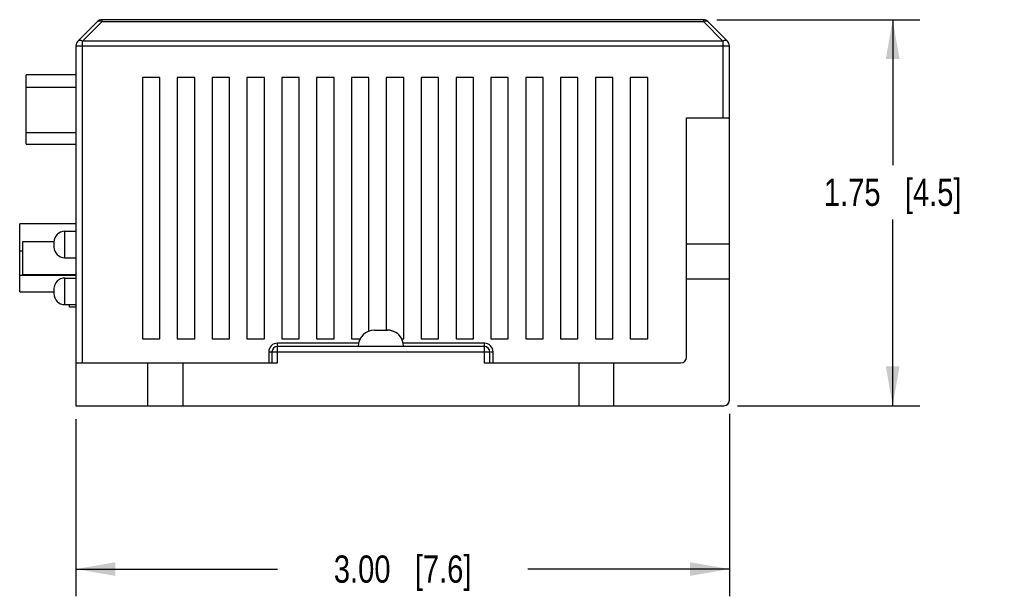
# Model space of a CAD drawing. Header units: inches. Extents: x 0 to 22, y 0 to 17.
# Tile 7 of 10: x 14.2 to 18.7, y 4.6 to 7.2. Entities that reach past the tile are written whole.
import ezdxf

# ---------------------------------------------------------------- set-up
doc = ezdxf.new("R2010")
doc.units = ezdxf.units.IN
doc.header["$LTSCALE"] = 1.21
doc.header["$MEASUREMENT"] = 0
doc.layers.get('0').update_dxf_attribs({"linetype": 'CONTINUOUS'})
doc.layers.add('DIMENSIONS', color=7, linetype='CONTINUOUS')
doc.styles.get("Standard").update_dxf_attribs({"font": 'txt', "width": 0.8})
doc.dimstyles.new('DIMSTYLE_1', dxfattribs={"dimtxt": 0.125, "dimasz": 0.18, "dimexe": 0.125, "dimexo": 0.0625, "dimgap": 0.0625, "dimtad": 0, "dimtih": 1, "dimtoh": 1, "dimdec": 1, "dimzin": 4, "dimdsep": 46, "dimtxsty": 'STANDARD', "dimblk": '_FILLED', "dimblk1": '_FILLED', "dimblk2": '_FILLED', "dimcen": 0.09, "dimadec": 0, "dimazin": 0, "dimtp": 0.1, "dimtm": 0.1, "dimtfac": 1, "dimtdec": 1, "dimtofl": 0, "dimtmove": 0, "dimatfit": 3, "dimldrblk": '_FILLED', "dimfxl": 1, "dimtolj": 1, "dimtzin": 4, "dimarcsym": 0})

# ---------------------------------------------------------------- blocks, each defined once
blk = doc.blocks.new('_FILLED')
at = {"color": 0, "linetype": 'BYBLOCK'}
blk.add_solid([(0, 0), (-1, 0.174), (-1, -0.174)], dxfattribs=at)
blk = doc.blocks.new('*D6')
at = {"layer": 'DIMENSIONS', "color": 2, "linetype": 'CONTINUOUS'}
for p, q in [((17.4652, 5.3974), (17.4652, 4.5599)), ((14.4652, 5.3724), (14.4652, 4.5599)), ((14.4652, 4.6849), (15.3902, 4.6849)), ((17.4652, 4.6849), (16.5402, 4.6849))]:
    blk.add_line(p, q, dxfattribs=at)
at = {"layer": 'DIMENSIONS', "color": 2, "linetype": 'CONTINUOUS', "xscale": 0.18, "yscale": 0.18, "zscale": 0.18, "rotation": 180}
blk.add_blockref('_FILLED', (14.4652, 4.6849), dxfattribs=at)
at = {"layer": 'DIMENSIONS', "color": 2, "linetype": 'CONTINUOUS', "xscale": 0.18, "yscale": 0.18, "zscale": 0.18}
blk.add_blockref('_FILLED', (17.4652, 4.6849), dxfattribs=at)
at = {"layer": 'DIMENSIONS', "color": 2, "linetype": 'CONTINUOUS', "insert": (15.9652, 4.7474), "char_height": 0.125, "width": 1.025, "attachment_point": 2, "line_spacing_factor": 0.9}
blk.add_mtext('3.00{\\Ftxt.shx;\\W1.000000;\\H0.125000; }[7.6]', dxfattribs=at)
blk = doc.blocks.new('*D7')
at = {"layer": 'DIMENSIONS', "color": 2, "linetype": 'CONTINUOUS'}
for p, q in [((17.4083, 7.2069), (18.3402, 7.2069)), ((18.2152, 7.2069), (18.2152, 6.5396)), ((18.2152, 5.4349), (18.2152, 6.2896)), ((17.5027, 5.4349), (18.3402, 5.4349))]:
    blk.add_line(p, q, dxfattribs=at)
at = {"layer": 'DIMENSIONS', "color": 2, "linetype": 'CONTINUOUS', "xscale": 0.18, "yscale": 0.18, "zscale": 0.18}
for p, rotation in [((18.2152, 7.2069), 90), ((18.2152, 5.4349), 270)]:
    blk.add_blockref('_FILLED', p, dxfattribs=dict(at, rotation=rotation))
at = {"layer": 'DIMENSIONS', "color": 2, "linetype": 'CONTINUOUS', "insert": (18.2152, 6.4771), "char_height": 0.125, "width": 1.025, "attachment_point": 2, "line_spacing_factor": 0.9}
blk.add_mtext('1.75{\\Ftxt.shx;\\W1.000000;\\H0.125000; }[4.5]', dxfattribs=at)

msp = doc.modelspace()

# ---------------------------------------------------------------- linework, layer by layer
at = {"color": 7, "linetype": 'CONTINUOUS'}
for p, q in [((14.474, 7.1087), (14.5635, 7.1981)), ((14.5847, 7.1981), (14.4952, 7.1087)), ((14.5724, 7.2014), (14.576, 7.201)), ((14.576, 7.201), (14.5802, 7.2)), ((14.5815, 7.1995), (14.5847, 7.1981)), ((14.5847, 7.1981), (14.5847, 7.2069)), ((17.3458, 7.2069), (14.5847, 7.2069)), ((14.5847, 7.1981), (17.3458, 7.1981)), ((17.3458, 7.2069), (17.3458, 7.1981)), ((17.4352, 7.1087), (17.3458, 7.1981)), ((17.3544, 7.201), (17.3581, 7.2014)), ((17.3581, 7.2014), (17.3614, 7.201)), ((17.367, 7.1981), (17.4565, 7.1087)), ((14.4952, 5.6319), (14.4952, 7.1087)), ((17.4352, 7.1087), (14.4952, 7.1087)), ((17.4352, 7.1087), (17.4352, 6.7569)), ((14.4652, 7.0874), (14.4652, 5.4349)), ((14.4652, 7.0874), (17.4652, 7.0874)), ((17.4652, 5.4599), (17.4652, 7.0874)), ((14.2362, 6.6349), (14.2362, 6.9534)), ((14.4652, 6.9534), (14.2362, 6.9534)), ((14.7702, 6.9419), (14.7702, 5.7419)), ((14.8502, 6.9419), (14.7702, 6.9419)), ((14.8502, 5.7419), (14.8502, 6.9419)), ((14.9302, 6.9419), (14.9302, 5.7419)), ((15.0102, 6.9419), (14.9302, 6.9419)), ((15.0102, 5.7419), (15.0102, 6.9419)), ((15.0902, 6.9419), (15.0902, 5.7419)), ((15.1702, 6.9419), (15.0902, 6.9419)), ((15.1702, 5.7419), (15.1702, 6.9419)), ((15.2502, 6.9419), (15.2502, 5.7419)), ((15.3302, 6.9419), (15.2502, 6.9419)), ((15.3302, 5.7419), (15.3302, 6.9419)), ((15.4102, 6.9419), (15.4102, 5.7419)), ((15.4902, 6.9419), (15.4102, 6.9419)), ((15.4902, 5.7419), (15.4902, 6.9419)), ((15.5702, 6.9419), (15.5702, 5.7419)), ((15.6502, 6.9419), (15.5702, 6.9419)), ((15.6502, 5.7419), (15.6502, 6.9419)), ((15.7302, 6.9419), (15.7302, 5.7419)), ((15.8102, 6.9419), (15.7302, 6.9419)), ((15.8102, 5.7767), (15.8102, 6.9419)), ((15.8902, 6.9419), (15.8902, 5.7819)), ((15.9702, 6.9419), (15.8902, 6.9419)), ((15.9702, 5.7419), (15.9702, 6.9419)), ((16.0502, 6.9419), (16.0502, 5.7419)), ((16.1302, 6.9419), (16.0502, 6.9419)), ((16.1302, 5.7419), (16.1302, 6.9419)), ((16.2102, 6.9419), (16.2102, 5.7419)), ((16.2902, 6.9419), (16.2102, 6.9419)), ((16.2902, 5.7419), (16.2902, 6.9419)), ((16.3702, 6.9419), (16.3702, 5.7419)), ((16.4502, 6.9419), (16.3702, 6.9419)), ((16.4502, 5.7419), (16.4502, 6.9419)), ((16.6102, 6.9419), (16.5302, 6.9419)), ((16.5302, 6.9419), (16.5302, 5.7419)), ((16.6102, 5.7419), (16.6102, 6.9419)), ((16.7702, 6.9419), (16.6902, 6.9419)), ((16.6902, 6.9419), (16.6902, 5.7419)), ((16.7702, 5.7419), (16.7702, 6.9419)), ((16.9302, 6.9419), (16.8502, 6.9419)), ((16.8502, 6.9419), (16.8502, 5.7419)), ((16.9302, 5.7419), (16.9302, 6.9419)), ((17.0902, 6.9419), (17.0102, 6.9419)), ((17.0102, 6.9419), (17.0102, 5.7419)), ((17.0902, 5.7419), (17.0902, 6.9419)), ((14.2362, 6.8979), (14.4652, 6.8979)), ((17.2682, 6.7569), (17.4652, 6.7569)), ((17.2682, 5.6569), (17.2682, 6.7569)), ((14.2362, 6.6894), (14.4652, 6.6894)), ((14.2362, 6.6349), (14.4652, 6.6349)), ((14.2067, 5.9569), (14.2067, 6.2699)), ((14.4652, 6.2699), (14.2067, 6.2699)), ((14.4142, 6.1141), (14.4142, 6.2356)), ((14.4142, 6.2356), (14.4652, 6.2356)), ((14.2212, 6.037), (14.2212, 6.1885)), ((14.2212, 6.1885), (14.3642, 6.1885)), ((14.3642, 6.1856), (14.3642, 6.1641)), ((17.2682, 6.1779), (17.4652, 6.1779)), ((14.2067, 6.1452), (14.2212, 6.1452)), ((14.4142, 6.1141), (14.4652, 6.1141)), ((14.4652, 6.0322), (14.2067, 6.0322)), ((14.2212, 6.037), (14.4652, 6.037)), ((14.4142, 5.8991), (14.4142, 6.0206)), ((14.4142, 6.0206), (14.4652, 6.0206)), ((17.2682, 6.0179), (17.4652, 6.0179)), ((14.3642, 5.9706), (14.3642, 5.9491)), ((14.2067, 5.9569), (14.3642, 5.9569)), ((14.4142, 5.8991), (14.4652, 5.8991)), ((14.4352, 5.8878), (14.4352, 5.8991)), ((14.4652, 5.8878), (14.4352, 5.8878)), ((14.7702, 5.7419), (14.8502, 5.7419)), ((14.9302, 5.7419), (15.0102, 5.7419)), ((15.0902, 5.7419), (15.1702, 5.7419)), ((15.2502, 5.7419), (15.3302, 5.7419)), ((15.4102, 5.7419), (15.4902, 5.7419)), ((15.5702, 5.7419), (15.6502, 5.7419)), ((15.7302, 5.7419), (15.7711, 5.7419)), ((15.8364, 5.7819), (15.8953, 5.7819)), ((15.9597, 5.7419), (15.9702, 5.7419)), ((16.0502, 5.7419), (16.1302, 5.7419)), ((16.2102, 5.7419), (16.2902, 5.7419)), ((16.3702, 5.7419), (16.4502, 5.7419)), ((16.5302, 5.7419), (16.6102, 5.7419)), ((16.6902, 5.7419), (16.7702, 5.7419)), ((16.8502, 5.7419), (16.9302, 5.7419)), ((17.0102, 5.7419), (17.0902, 5.7419)), ((15.7638, 5.7219), (15.3902, 5.7219)), ((15.3902, 5.7113), (15.3902, 5.7219)), ((16.3402, 5.7069), (15.3902, 5.7069)), ((15.3902, 5.6319), (15.3902, 5.7069)), ((16.3402, 5.7219), (15.967, 5.7219)), ((16.3402, 5.7219), (16.3402, 5.6319)), ((15.3502, 5.6819), (16.3652, 5.6819)), ((15.3502, 5.6819), (15.3502, 5.6319)), ((15.3652, 5.6819), (15.3652, 5.6319)), ((16.3652, 5.6319), (16.3652, 5.6819)), ((16.3696, 5.6819), (16.3802, 5.6819)), ((16.3802, 5.6319), (16.3802, 5.6819)), ((14.4652, 5.6319), (15.3902, 5.6319)), ((14.7952, 5.4349), (14.7952, 5.6319)), ((14.9552, 5.6319), (14.9552, 5.4349)), ((16.3402, 5.6319), (17.2432, 5.6319)), ((16.7752, 5.4349), (16.7752, 5.6319)), ((16.9352, 5.4349), (16.9352, 5.6319)), ((14.4652, 5.4349), (17.4402, 5.4349))]:
    msp.add_line(p, q, dxfattribs=at)
for centre, radius, start, end in [((14.5847, 7.1769), 0.03, 90.0093, 134.9907), ((14.5696, 7.1689), 0.0328, 68.792, 71.2848), ((17.3458, 7.1769), 0.03, 45.0093, 89.9907), ((14.4952, 7.0874), 0.03, 135.0093, 179.9907), ((17.4352, 7.0874), 0.03, 0.0093, 44.9907), ((14.4142, 6.1856), 0.05, 90, 180), ((14.4142, 6.1641), 0.05, 180, 270), ((14.4142, 5.9706), 0.05, 90, 180), ((14.4142, 5.9491), 0.05, 180, 270), ((15.8364, 5.7069), 0.075, 90, 180), ((15.8944, 5.7069), 0.075, 0, 90), ((15.8953, 5.7069), 0.075, 28.1794, 90), ((15.3915, 5.6813), 0.0413, 135.7423, 179.2577), ((15.3908, 5.6806), 0.0413, 90.7456, 134.2544), ((15.3902, 5.6819), 0.025, 90, 180), ((16.3397, 5.6806), 0.0413, 45.7423, 89.2577), ((16.3402, 5.6819), 0.025, 0, 90), ((16.3389, 5.6813), 0.0413, 0.7456, 44.2544), ((17.2432, 5.6569), 0.025, 270, 360), ((17.4402, 5.4599), 0.025, 270, 360)]:
    msp.add_arc(centre, radius, start, end, dxfattribs=at)
for points, knots in [([(14.5635, 7.1981), (14.564, 7.1986), (14.5652, 7.1996), (14.5682, 7.201), (14.5707, 7.2014), (14.5724, 7.2014)], [0, 0, 0, 0, 0.232957, 0.473658, 1, 1, 1, 1]), ([(17.3458, 7.1981), (17.3465, 7.1984), (17.3493, 7.1997), (17.3522, 7.2007), (17.3544, 7.201)], [0, 0, 0, 0, 0.265192, 1, 1, 1, 1]), ([(17.3614, 7.201), (17.3624, 7.2008), (17.3645, 7.2001), (17.3663, 7.1988), (17.367, 7.1981)], [0, 0, 0, 0, 0.51459, 1, 1, 1, 1]), ([(14.483, 7.1119), (14.4813, 7.1119), (14.4787, 7.1116), (14.4758, 7.1102), (14.4746, 7.1092), (14.474, 7.1087)], [0, 0, 0, 0, 0.526335, 0.76704, 1, 1, 1, 1]), ([(14.4952, 7.1087), (14.4932, 7.1097), (14.4892, 7.1113), (14.485, 7.1119), (14.483, 7.1119)], [0, 0, 0, 0, 0.532563, 1, 1, 1, 1]), ([(17.4475, 7.1119), (17.4455, 7.1119), (17.4412, 7.1113), (17.4373, 7.1097), (17.4352, 7.1087)], [0, 0, 0, 0, 0.467437, 1, 1, 1, 1]), ([(17.4565, 7.1087), (17.4559, 7.1092), (17.4547, 7.1102), (17.4517, 7.1116), (17.4492, 7.1119), (17.4475, 7.1119)], [0, 0, 0, 0, 0.23296, 0.473665, 1, 1, 1, 1])]:
    msp.add_open_spline(points, degree=3, knots=knots, dxfattribs=at)

# ---------------------------------------------------------------- dimensions: what is measured, and where the dimension line sits
at = {"layer": 'DIMENSIONS', "color": 2, "linetype": 'CONTINUOUS'}
dim = msp.add_linear_dim(base=(18.2152, 7.2069), p1=(17.4402, 5.4349), p2=(17.3458, 7.2069), angle=90, dimstyle='DIMSTYLE_1', dxfattribs=at)
dim.commit()
dim.dimension.update_dxf_attribs({"geometry": '*D7', "text_midpoint": (18.2152, 6.4146), "dimtype": 160})
dim = msp.add_linear_dim(base=(17.4652, 4.6849), p1=(14.4652, 5.4349), p2=(17.4652, 5.4599), dimstyle='DIMSTYLE_1', dxfattribs=at)
dim.commit()
dim.dimension.update_dxf_attribs({"geometry": '*D6', "text_midpoint": (15.9652, 4.6849), "dimtype": 160})

doc.saveas('drawing.dxf')
